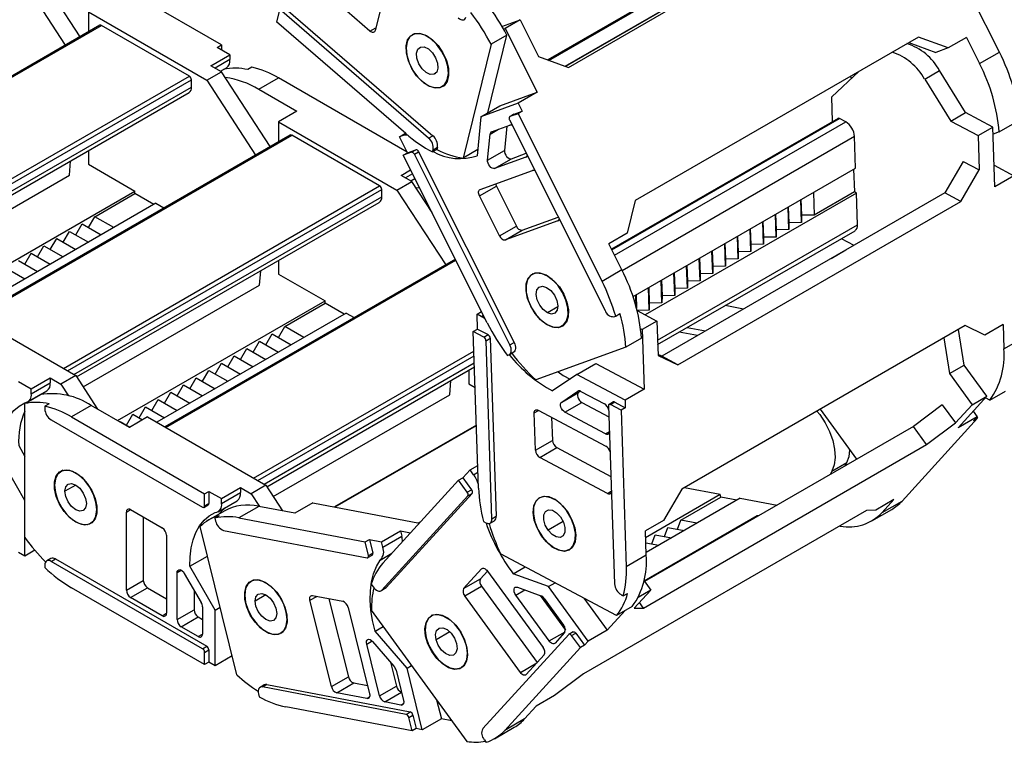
# Model space of a CAD drawing. Header units: millimetres. Extents: x 0 to 1537, y 0 to 1187.
# Tile 11 of 14: x 1290 to 1454, y 738 to 859. Entities that reach past the tile are written whole.
import ezdxf

# ---------------------------------------------------------------- set-up
doc = ezdxf.new("R2010")
doc.units = ezdxf.units.MM
doc.header["$LTSCALE"] = 5.5

msp = doc.modelspace()

# ---------------------------------------------------------------- linework, layer by layer
for p, q in [((1453.49, 853.18), (1439.43, 881.24)), ((1381.4, 850.61), (1428.77, 877.96)), ((1426.69, 877.21), (1380.92, 850.78)), ((1378.13, 851.79), (1414.78, 872.95)), ((1377.94, 851.86), (1413.95, 872.65)), ((1413.93, 872.64), (1377.94, 851.86)), ((1380.83, 850.82), (1416.77, 871.56)), ((1299.7, 855.74), (1291.54, 868.25)), ((1289.07, 866.82), (1297.23, 854.32)), ((1323.36, 854.37), (1301.09, 867.23)), ((1351.8, 867.87), (1349.06, 856.78)), ((1301.09, 859.89), (1301.09, 856.54)), ((1301.09, 859.89), (1320.89, 848.46)), ((1333.01, 859.97), (1332.58, 858.23)), ((1358, 838.77), (1333.44, 860.02)), ((1334.14, 860.43), (1358.71, 839.17)), ((1348.2, 856.68), (1343.06, 861.13)), ((1354.19, 839.53), (1332.58, 858.23)), ((1370.27, 857.48), (1373.31, 858.58)), ((1373.31, 858.58), (1370.83, 857.15)), ((1373.31, 858.58), (1376.38, 852.43)), ((1303.03, 857.66), (1250.24, 827.19)), ((1250.39, 827.11), (1303.28, 857.64)), ((1317.99, 849.15), (1303.28, 857.64)), ((1348.2, 856.68), (1349.17, 857.24)), ((1370.52, 857.03), (1370.83, 857.15)), ((1370.83, 857.15), (1376.18, 846.45)), ((1355.58, 856.24), (1355.27, 856.07)), ((1355.54, 856.19), (1355.69, 856.28)), ((1367.89, 843.01), (1371.09, 855.99)), ((1371.09, 855.99), (1368.48, 854.48)), ((1439.93, 855.68), (1392.55, 828.34)), ((1444.94, 853.87), (1439.93, 855.68)), ((1447.98, 855.62), (1444.94, 853.87)), ((1447.98, 855.62), (1450.16, 851.26)), ((1322.66, 853.97), (1323.36, 854.37)), ((1324.78, 852.74), (1322.66, 853.97)), ((1323.36, 854.37), (1323.36, 853.56)), ((1368.48, 854.48), (1363.78, 835.43)), ((1438.32, 854.76), (1442.85, 853.11)), ((1444.94, 853.87), (1442.85, 853.11)), ((1321.59, 850.9), (1324.78, 852.74)), ((1324.78, 851.93), (1322.3, 850.5)), ((1324.78, 852.74), (1324.78, 851.93)), ((1376.38, 852.43), (1381.4, 850.61)), ((1450.16, 851.26), (1453.49, 853.18)), ((1320.89, 848.46), (1323.36, 849.88)), ((1323.36, 849.88), (1321.59, 850.9)), ((1323.2, 849.98), (1324.2, 850.56)), ((1323.2, 849.98), (1323.72, 850.28)), ((1331.52, 837.38), (1323.36, 849.88)), ((1328.45, 850.65), (1327.75, 850.24)), ((1425.43, 845.69), (1429.95, 849.92)), ((1440.99, 848.65), (1443.46, 850.08)), ((1447.82, 843.06), (1443.46, 850.08)), ((1265.1, 818.62), (1317.99, 849.15)), ((1265.8, 818.21), (1318.34, 848.54)), ((1318.34, 847.31), (1318.34, 848.54)), ((1320.89, 848.46), (1329.05, 835.95)), ((1329.58, 846.95), (1332.91, 848.86)), ((1354.41, 836.45), (1332.91, 848.86)), ((1356.95, 848.24), (1356.94, 848.23)), ((1359.17, 849.61), (1358.91, 849.46)), ((1428.73, 848.78), (1428.56, 849.12)), ((1440.99, 848.65), (1445.34, 841.64)), ((1266.86, 817.6), (1318.34, 847.31)), ((1329.58, 846.95), (1335.95, 843.27)), ((1360.27, 847.41), (1360.71, 847.66)), ((1267.31, 817.18), (1317.93, 846.4)), ((1369.93, 844.19), (1376.18, 846.45)), ((1376.18, 846.45), (1373, 844.62)), ((1425.56, 841.54), (1425.43, 845.69)), ((1373, 844.62), (1366.75, 842.35)), ((1366.75, 842.35), (1369.93, 844.19)), ((1373, 844.62), (1373.67, 843.28)), ((1335.95, 843.27), (1332.91, 841.52)), ((1366.75, 842.35), (1366.14, 835.83)), ((1371.54, 841.83), (1387.52, 809.93)), ((1372.27, 842.77), (1371.57, 842.36)), ((1372.96, 842.87), (1371.59, 842.38)), ((1371.59, 842.38), (1372.3, 842.78)), ((1372.27, 842.77), (1372.3, 842.78)), ((1372.3, 842.78), (1373.67, 843.28)), ((1373.67, 843.28), (1372.96, 842.87)), ((1372.96, 842.87), (1387.02, 814.81)), ((1426.49, 842.07), (1388.6, 820.2)), ((1388.66, 820.08), (1426.73, 842.06)), ((1427.79, 841.49), (1426.73, 842.06)), ((1445.34, 841.64), (1447.82, 843.06)), ((1452.41, 840.62), (1447.82, 843.06)), ((1332.91, 841.52), (1332.91, 838.17)), ((1332.91, 841.52), (1352.71, 830.09)), ((1368.28, 839.44), (1369.71, 840.27)), ((1368.53, 839.84), (1371.6, 840.95)), ((1371.08, 840.76), (1370.7, 836.72)), ((1389.12, 819.17), (1427.79, 841.49)), ((1445.34, 841.64), (1449.93, 839.19)), ((1449.93, 839.19), (1452.41, 840.62)), ((1452.74, 830.64), (1452.41, 840.62)), ((1453.45, 839.82), (1456.07, 841.33)), ((1334.85, 839.3), (1282.06, 808.82)), ((1282.21, 808.74), (1335.1, 839.27)), ((1349.81, 830.78), (1335.1, 839.27)), ((1353.13, 839), (1354.14, 839.58)), ((1353.68, 839.2), (1353.13, 839)), ((1354.47, 836.33), (1353.13, 839)), ((1353.68, 839.2), (1354.22, 839.51)), ((1358, 838.77), (1358.71, 839.17)), ((1367.87, 835.08), (1368.28, 839.44)), ((1390.39, 816.64), (1429.26, 839.08)), ((1429.43, 833.75), (1429.26, 839.08)), ((1449.93, 839.19), (1450.12, 833.45)), ((1453.45, 839.82), (1452.45, 839.45)), ((1354.47, 836.33), (1355.84, 836.83)), ((1355.14, 836.42), (1355.84, 836.83)), ((1359.39, 836.87), (1358.68, 836.47)), ((1358.68, 836.47), (1358.77, 836.84)), ((1358.77, 836.84), (1359.48, 837.24)), ((1359.48, 837.24), (1359.39, 836.87)), ((1366.23, 836.85), (1363.78, 835.43)), ((1367.87, 835.08), (1370.7, 836.72)), ((1301.09, 836.68), (1301.09, 834.41)), ((1355.14, 836.42), (1353.77, 835.92)), ((1353.77, 835.92), (1354.47, 836.33)), ((1367.82, 807.85), (1353.77, 835.92)), ((1355.63, 836.07), (1356.34, 836.48)), ((1371.61, 804.17), (1355.63, 836.07)), ((1356.34, 836.48), (1372.32, 804.58)), ((1374.28, 835.61), (1369.02, 833.7)), ((1369.02, 833.7), (1371.85, 835.33)), ((1371.85, 835.33), (1374.34, 836.24)), ((1374.28, 835.61), (1374.38, 835.66)), ((1297.91, 832.57), (1298.1, 834.95)), ((1301.09, 834.41), (1308.87, 829.92)), ((1353.41, 832.54), (1355, 833.45)), ((1392.2, 812.26), (1429.43, 833.75)), ((1429.09, 833.56), (1429.22, 829.78)), ((1447.44, 834.88), (1444.37, 829.63)), ((1447.06, 828.2), (1450.12, 833.45)), ((1447.44, 834.88), (1450.12, 833.45)), ((1452.62, 834.23), (1455.92, 832.48)), ((1268.39, 815.53), (1297.91, 832.57)), ((1355.18, 831.52), (1353.41, 832.54)), ((1355.32, 832.82), (1354.12, 832.13)), ((1355.02, 831.61), (1355.72, 832.02)), ((1355.02, 831.61), (1355.54, 831.91)), ((1355.75, 831.96), (1355.54, 831.91)), ((1366.61, 830.2), (1375.39, 833.38)), ((1455.92, 832.48), (1452.74, 830.64)), ((1296.92, 800.25), (1349.81, 830.78)), ((1297.62, 799.84), (1350.16, 830.17)), ((1350.16, 828.94), (1350.16, 830.17)), ((1352.71, 830.09), (1355.18, 831.52)), ((1358.58, 826.31), (1355.18, 831.52)), ((1366.51, 829.11), (1369.34, 830.74)), ((1369.34, 830.74), (1372.69, 824.06)), ((1274.15, 809.88), (1308.87, 829.92)), ((1298.68, 799.23), (1350.16, 828.94)), ((1302.15, 825.63), (1308.87, 829.51)), ((1308.87, 829.51), (1308.87, 829.92)), ((1312.05, 827.67), (1308.87, 829.51)), ((1352.71, 830.09), (1360.87, 817.58)), ((1369.86, 822.43), (1366.51, 829.11)), ((1429.57, 829.59), (1394.25, 809.2)), ((1444.37, 829.63), (1397, 802.28)), ((1420.29, 828.48), (1420.38, 825.86)), ((1422.37, 829.68), (1422.5, 825.9)), ((1429.22, 829.78), (1422.5, 825.9)), ((1429.57, 829.59), (1429.22, 829.78)), ((1429.75, 824.27), (1429.57, 829.59)), ((1447.06, 828.2), (1444.37, 829.63)), ((1312.4, 827.88), (1280.73, 809.59)), ((1299.13, 798.81), (1349.75, 828.03)), ((1312.4, 827.88), (1313.74, 827.11)), ((1392.55, 828.34), (1391.2, 822.85)), ((1399.68, 800.86), (1447.06, 828.2)), ((1418.26, 823.46), (1418.13, 827.23)), ((1418.17, 827.25), (1418.26, 824.63)), ((1420.38, 824.68), (1420.25, 828.46)), ((1301.09, 823.8), (1302.15, 825.63)), ((1305.33, 823.8), (1302.15, 825.63)), ((1373.68, 823.37), (1379.7, 825.55)), ((1416.14, 822.23), (1416.01, 826.01)), ((1416.05, 826.03), (1416.14, 823.41)), ((1422.5, 825.9), (1420.38, 825.86)), ((1420.38, 825.86), (1420.38, 824.68)), ((1298.97, 822.57), (1300.03, 824.41)), ((1300.03, 824.41), (1303.21, 822.57)), ((1369.86, 822.43), (1372.69, 824.06)), ((1379.63, 824.91), (1370.85, 821.74)), ((1379.63, 824.91), (1379.73, 824.97)), ((1396.3, 804.96), (1429.75, 824.27)), ((1411.89, 819.78), (1411.77, 823.56)), ((1411.81, 823.58), (1411.89, 820.96)), ((1414.02, 821.01), (1413.89, 824.78)), ((1413.93, 824.8), (1414.02, 822.18)), ((1420.38, 824.68), (1418.26, 824.63)), ((1418.26, 824.63), (1418.26, 823.46)), ((1294.72, 820.12), (1295.79, 821.96)), ((1295.79, 821.96), (1298.97, 820.12)), ((1296.85, 821.35), (1297.91, 823.18)), ((1297.91, 823.18), (1301.09, 821.35)), ((1370.85, 821.74), (1373.68, 823.37)), ((1391.2, 822.85), (1388.16, 821.09)), ((1396.32, 804.23), (1429.34, 823.29)), ((1409.77, 818.56), (1409.65, 822.33)), ((1409.69, 822.35), (1409.77, 819.73)), ((1416.14, 822.23), (1414.02, 822.18)), ((1414.02, 822.18), (1414.02, 821.01)), ((1418.26, 823.46), (1416.14, 823.41)), ((1416.14, 823.41), (1416.14, 822.23)), ((1427.03, 821.96), (1429.14, 820.84)), ((1292.6, 818.9), (1293.66, 820.73)), ((1293.66, 820.73), (1296.85, 818.9)), ((1390.34, 816.72), (1388.16, 821.09)), ((1407.65, 817.33), (1407.53, 821.11)), ((1407.56, 821.13), (1407.65, 818.51)), ((1414.02, 821.01), (1411.89, 820.96)), ((1411.89, 820.96), (1411.89, 819.78)), ((1290.48, 817.67), (1291.54, 819.51)), ((1291.54, 819.51), (1294.72, 817.67)), ((1403.41, 814.88), (1403.28, 818.66)), ((1403.32, 818.68), (1403.41, 816.06)), ((1405.53, 816.11), (1405.4, 819.88)), ((1405.44, 819.91), (1405.53, 817.28)), ((1411.89, 819.78), (1409.77, 819.73)), ((1409.77, 819.73), (1409.77, 818.56)), ((1425.33, 818.64), (1425.34, 818.64)), ((1425.34, 818.64), (1427.81, 820.07)), ((1425.34, 818.64), (1425.34, 818.64)), ((1427.81, 820.07), (1427.81, 820.07)), ((1287.3, 817.06), (1290.48, 815.22)), ((1289.42, 818.29), (1292.6, 816.45)), ((1362.48, 818.51), (1313.88, 790.45)), ((1314.03, 790.37), (1362.55, 818.38)), ((1332.91, 818.31), (1332.91, 816.04)), ((1401.29, 813.66), (1401.16, 817.43)), ((1401.2, 817.46), (1401.29, 814.83)), ((1407.65, 817.33), (1405.53, 817.28)), ((1405.53, 817.28), (1405.53, 816.11)), ((1409.77, 818.56), (1407.65, 818.51)), ((1407.65, 818.51), (1407.65, 817.33)), ((1329.73, 814.2), (1329.92, 816.58)), ((1332.91, 816.04), (1340.69, 811.55)), ((1375.46, 816.08), (1375.32, 816)), ((1377.68, 815.83), (1377.71, 815.84)), ((1390.34, 816.72), (1387.02, 814.81)), ((1399.17, 812.43), (1399.04, 816.21)), ((1399.08, 816.23), (1399.17, 813.61)), ((1405.53, 816.11), (1403.41, 816.06)), ((1403.41, 816.06), (1403.41, 814.88)), ((1300.21, 797.16), (1329.73, 814.2)), ((1394.92, 809.98), (1394.8, 813.76)), ((1394.84, 813.78), (1394.92, 811.16)), ((1397.04, 811.21), (1396.92, 814.98)), ((1396.96, 815.01), (1397.05, 812.39)), ((1401.29, 813.66), (1399.17, 813.61)), ((1403.41, 814.88), (1401.29, 814.83)), ((1401.29, 814.83), (1401.29, 813.66)), ((1392.74, 810.49), (1392.68, 812.54)), ((1392.72, 812.56), (1392.79, 810.31)), ((1397.05, 812.39), (1397.04, 811.21)), ((1399.17, 812.43), (1397.05, 812.39)), ((1399.17, 813.61), (1399.17, 812.43)), ((1279.17, 810.49), (1298.97, 799.06)), ((1305.97, 791.51), (1340.69, 811.55)), ((1333.97, 807.26), (1340.69, 811.14)), ((1340.69, 811.14), (1340.69, 811.55)), ((1343.87, 809.3), (1340.69, 811.14)), ((1375.09, 810.64), (1375.08, 810.64)), ((1379.62, 810.55), (1377.89, 809.55)), ((1397.04, 811.21), (1394.92, 811.16)), ((1394.92, 811.16), (1394.92, 809.98)), ((1410.68, 810.18), (1407.64, 810.76)), ((1344.22, 809.51), (1312.55, 791.22)), ((1344.22, 809.51), (1345.56, 808.74)), ((1366.1, 809.32), (1366.86, 809.76)), ((1366.18, 806.83), (1366.1, 809.32)), ((1366.8, 808.95), (1366.1, 809.32)), ((1366.8, 808.95), (1367.17, 809.16)), ((1389.01, 808.89), (1389.3, 809)), ((1389.3, 809), (1390.01, 809.41)), ((1394.92, 809.98), (1392.89, 809.94)), ((1392.89, 809.93), (1396.19, 808.17)), ((1332.91, 805.43), (1333.97, 807.26)), ((1337.15, 805.43), (1333.97, 807.26)), ((1380.32, 807.34), (1380.81, 807.63)), ((1396.19, 808.17), (1393.72, 806.74)), ((1396.19, 808.17), (1396.38, 802.43)), ((1447.75, 807.41), (1400.37, 780.06)), ((1401.28, 807.09), (1404.32, 806.51)), ((1451.05, 805.83), (1447.75, 807.41)), ((1454.09, 807.59), (1451.05, 805.83)), ((1454.09, 807.59), (1454.22, 803.51)), ((1330.79, 804.2), (1331.85, 806.04)), ((1331.85, 806.04), (1335.03, 804.2)), ((1365.47, 806.42), (1366.18, 806.83)), ((1367.24, 805.48), (1365.47, 806.42)), ((1366.35, 780.21), (1365.47, 806.42)), ((1366.18, 806.83), (1367.95, 805.89)), ((1367.24, 805.48), (1367.95, 805.89)), ((1393.48, 806.87), (1393.72, 806.74)), ((1393.72, 806.74), (1394.05, 796.76)), ((1402.97, 805.73), (1399.93, 806.31)), ((1447.61, 800.8), (1446.67, 806.78)), ((1454.22, 803.51), (1457.55, 805.43)), ((1328.67, 802.98), (1329.73, 804.81)), ((1329.73, 804.81), (1332.91, 802.98)), ((1367.61, 804.88), (1368.31, 805.28)), ((1368.6, 775.09), (1367.61, 804.88)), ((1368.31, 805.28), (1369.31, 775.5)), ((1371.61, 804.17), (1372.32, 804.58)), ((1391.02, 803.77), (1375.95, 798.32)), ((1393.63, 805.28), (1391.02, 803.77)), ((1444.19, 805.35), (1445.13, 799.37)), ((1324.42, 800.53), (1325.48, 802.37)), ((1325.48, 802.37), (1328.67, 800.53)), ((1326.54, 801.75), (1327.6, 803.59)), ((1327.6, 803.59), (1330.79, 801.75)), ((1328.74, 781.88), (1365.58, 803.15)), ((1329.44, 781.47), (1365.61, 802.35)), ((1371.16, 802.43), (1371.45, 802.54)), ((1371.54, 802.58), (1372.24, 802.99)), ((1397, 802.28), (1396.38, 802.58)), ((1396.38, 802.43), (1399.68, 800.86)), ((1399.68, 800.86), (1397, 802.28)), ((1322.3, 799.3), (1323.36, 801.14)), ((1323.36, 801.14), (1326.54, 799.3)), ((1330.5, 780.86), (1365.65, 801.15)), ((1330.95, 780.44), (1365.67, 800.48)), ((1382.81, 799.21), (1386, 801.04)), ((1386, 801.04), (1394.05, 796.76)), ((1445.13, 799.37), (1447.61, 800.8)), ((1451.39, 795.6), (1447.61, 800.8)), ((1298.97, 799.06), (1296.49, 797.63)), ((1298.97, 799.06), (1302.64, 793.43)), ((1320.18, 798.08), (1321.24, 799.92)), ((1321.24, 799.92), (1324.42, 798.08)), ((1364.73, 799.94), (1364.73, 797.67)), ((1382.81, 799.21), (1378.75, 796.47)), ((1390.87, 794.92), (1382.81, 799.21)), ((1445.13, 799.37), (1448.91, 794.17)), ((1289.42, 798.04), (1291.54, 796.82)), ((1291.54, 796.82), (1294.72, 798.65)), ((1291.54, 796), (1294.72, 797.84)), ((1294.72, 798.65), (1294.72, 797.84)), ((1294.72, 798.65), (1296.49, 797.63)), ((1296.49, 797.63), (1297.78, 795.67)), ((1315.94, 795.63), (1317, 797.47)), ((1317, 797.47), (1320.18, 795.63)), ((1318.06, 796.85), (1319.12, 798.69)), ((1319.12, 798.69), (1322.3, 796.85)), ((1361.55, 795.83), (1361.74, 798.21)), ((1364.73, 797.67), (1365.79, 797.06)), ((1293.1, 795.87), (1290.48, 794.36)), ((1290.96, 794.63), (1294.15, 796.47)), ((1291.54, 796), (1291.54, 796.82)), ((1313.82, 794.41), (1314.88, 796.24)), ((1314.88, 796.24), (1318.06, 794.41)), ((1332.03, 778.79), (1361.55, 795.83)), ((1380.27, 794.6), (1382.98, 796.43)), ((1380.27, 794.6), (1383.09, 796.23)), ((1382.98, 796.43), (1383.02, 796.45)), ((1383.4, 796.44), (1383.09, 796.23)), ((1383.47, 796.4), (1387.42, 794.3)), ((1394.05, 796.76), (1390.87, 794.92)), ((1446.57, 790.32), (1451.39, 795.6)), ((1448.91, 794.17), (1451.39, 795.6)), ((1451.9, 794.94), (1454.51, 796.45)), ((1290.48, 771.93), (1290.48, 794.36)), ((1294.51, 794.31), (1293.81, 793.91)), ((1293.81, 793.91), (1293.81, 793.47)), ((1301.58, 794.04), (1298.26, 792.12)), ((1307.95, 790.37), (1301.58, 794.04)), ((1311.7, 793.18), (1312.76, 795.02)), ((1312.76, 795.02), (1315.94, 793.18)), ((1380.81, 792.92), (1383.64, 794.55)), ((1383.64, 794.55), (1388.16, 792.15)), ((1388.1, 793.98), (1389.09, 764.19)), ((1388.91, 794.63), (1388.2, 794.22)), ((1388.44, 794.2), (1389.14, 794.61)), ((1390.2, 793.26), (1388.44, 794.2)), ((1389.14, 794.61), (1390.91, 793.67)), ((1390.87, 794.92), (1390.91, 793.67)), ((1443.93, 794.17), (1439.1, 790.53)), ((1443.93, 794.17), (1446.14, 791.13)), ((1448.91, 794.17), (1446.14, 791.13)), ((1451.9, 794.94), (1451.15, 795.34)), ((1307.45, 790.73), (1308.51, 792.57)), ((1308.51, 792.57), (1310.14, 791.63)), ((1309.57, 791.96), (1310.63, 793.79)), ((1310.63, 793.79), (1313.82, 791.96)), ((1375.67, 792.79), (1376.41, 793.22)), ((1375.88, 786.55), (1375.67, 792.79)), ((1376.35, 793.25), (1387.66, 787.23)), ((1387.59, 789.31), (1380.81, 792.92)), ((1390.91, 793.67), (1390.2, 793.26)), ((1390.2, 793.26), (1391.08, 767.06)), ((1423.49, 793.4), (1429.58, 785.03)), ((1449.08, 793.07), (1449.75, 792.15)), ((1294.87, 791.63), (1320.18, 777.02)), ((1298.26, 792.12), (1320.53, 779.27)), ((1306.36, 791.29), (1306.39, 791.34)), ((1306.39, 791.34), (1308.01, 790.41)), ((1310.99, 792.12), (1307.95, 790.37)), ((1310.99, 792.12), (1330.79, 780.69)), ((1366, 790.76), (1342.28, 777.07)), ((1342.36, 777.06), (1366, 790.7)), ((1378.58, 792.06), (1378.71, 788.18)), ((1437.2, 778.04), (1449.85, 791.9)), ((1441.31, 787.49), (1446.14, 791.13)), ((1449.75, 792.15), (1446.57, 790.32)), ((1449.15, 791.49), (1449.75, 792.15)), ((1449.85, 791.9), (1449.15, 791.49)), ((1449.71, 792.11), (1449.85, 791.9)), ((1387.59, 789.31), (1388.24, 789.69)), ((1439.1, 790.53), (1394.14, 764.57)), ((1441.31, 787.49), (1439.1, 790.53)), ((1289.43, 787.33), (1290.48, 785.51)), ((1375.88, 786.55), (1378.71, 788.18)), ((1393.94, 760.14), (1441.31, 787.49)), ((1376.61, 785.34), (1379.44, 786.98)), ((1379.44, 786.98), (1388.49, 782.16)), ((1290.48, 778.16), (1286.25, 785.5)), ((1387.92, 779.33), (1376.61, 785.34)), ((1425.46, 783.04), (1427.94, 784.47)), ((1427.63, 783.91), (1427.94, 784.47)), ((1296.82, 783.19), (1296.47, 782.98)), ((1363.73, 781.94), (1364.93, 783.25)), ((1364.93, 783.25), (1366.22, 784)), ((1365.52, 782.46), (1364.93, 783.25)), ((1365.52, 782.46), (1366.26, 782.88)), ((1425.46, 783.04), (1425.15, 782.48)), ((1298.97, 780.73), (1297.16, 779.69)), ((1350.37, 767.67), (1363.02, 781.53)), ((1363.02, 781.53), (1363.73, 781.94)), ((1364.48, 779.53), (1363.02, 781.53)), ((1363.73, 781.94), (1365.18, 779.94)), ((1320.53, 779.27), (1321.24, 779.67)), ((1320.53, 777.22), (1320.53, 779.27)), ((1321.24, 779.67), (1323.36, 778.45)), ((1321.24, 779.67), (1321.24, 777.63)), ((1323.36, 778.45), (1326.54, 780.29)), ((1323.36, 777.63), (1326.54, 779.47)), ((1326.54, 780.29), (1326.54, 779.47)), ((1326.54, 780.29), (1328.31, 779.27)), ((1330.79, 780.69), (1328.31, 779.27)), ((1328.31, 779.27), (1329.7, 777.14)), ((1330.79, 780.69), (1333.59, 776.39)), ((1365.27, 779.32), (1350.89, 763.56)), ((1364.48, 779.53), (1365.18, 779.94)), ((1364.57, 778.91), (1365.27, 779.32)), ((1387.92, 779.33), (1388.57, 779.71)), ((1394.3, 771.97), (1406.78, 779.18)), ((1400.37, 780.06), (1397.31, 774.81)), ((1400.82, 780.31), (1406.78, 779.18)), ((1406.89, 778.72), (1406.78, 779.18)), ((1290.48, 768.85), (1290.48, 778.16)), ((1320.53, 777.22), (1321.24, 777.63)), ((1322.78, 776.27), (1325.97, 778.1)), ((1323.36, 777.63), (1323.36, 778.45)), ((1338.66, 777.76), (1335.62, 776.01)), ((1338.66, 777.76), (1356.48, 774.36)), ((1350.18, 763.16), (1364.57, 778.91)), ((1410.13, 778.54), (1394.39, 769.44)), ((1400.18, 774.85), (1406.89, 778.72)), ((1409.57, 778.21), (1406.89, 778.72)), ((1410.13, 778.54), (1416.29, 777.36)), ((1435.84, 778.28), (1432.8, 776.53)), ((1435.84, 778.28), (1433.88, 776.12)), ((1433.88, 776.12), (1437.2, 778.04)), ((1302.5, 776.61), (1302.54, 776.63)), ((1307.45, 776.2), (1308.16, 776.61)), ((1307.45, 763.14), (1307.45, 776.2)), ((1308.16, 776.61), (1313.46, 773.55)), ((1320.43, 776.99), (1321.14, 777.4)), ((1323.8, 776.36), (1321.18, 774.85)), ((1329.59, 777.16), (1326.27, 775.24)), ((1335.62, 776.01), (1329.59, 777.16)), ((1375.51, 776.14), (1375.5, 776.13)), ((1381.05, 776.48), (1381.07, 776.49)), ((1431.27, 776.49), (1383.89, 749.14)), ((1432.8, 776.53), (1431.27, 776.49)), ((1432.15, 774.73), (1435.48, 776.65)), ((1298.97, 774.53), (1299, 774.55)), ((1301.47, 774.32), (1301.82, 774.52)), ((1310.28, 775.39), (1310.28, 764.77)), ((1322.96, 775.58), (1322.26, 775.17)), ((1322.26, 775.17), (1322.38, 774.69)), ((1326.27, 775.24), (1347.39, 771.21)), ((1356.31, 774.39), (1356.73, 774.64)), ((1367.21, 774.61), (1367.58, 774.41)), ((1368.29, 774.36), (1369, 774.76)), ((1368.6, 775.09), (1369.31, 775.5)), ((1380.53, 774.6), (1378.02, 773.16)), ((1412.99, 775.55), (1394.09, 764.64)), ((1397.31, 774.81), (1394.27, 773.05)), ((1399.62, 773.32), (1400.18, 774.85)), ((1402.86, 774.33), (1400.18, 774.85)), ((1413.24, 775.6), (1412.99, 775.55)), ((1413.01, 775.47), (1412.99, 775.55)), ((1325.93, 748.95), (1319.77, 773.78)), ((1323.72, 773.14), (1347.73, 768.56)), ((1350.11, 771.23), (1353.29, 773.07)), ((1353.29, 773.07), (1353.51, 772.16)), ((1353.29, 773.07), (1354.97, 772.75)), ((1355.05, 772.79), (1354.97, 772.75)), ((1354.97, 772.75), (1354.99, 772.73)), ((1394.4, 768.98), (1394.27, 773.05)), ((1397.49, 772.1), (1398.05, 773.62)), ((1398.05, 773.62), (1400.73, 773.11)), ((1426.86, 773.86), (1426.82, 773.92)), ((1314.17, 772.32), (1314.17, 759.26)), ((1347.39, 771.21), (1348.1, 771.61)), ((1347.95, 768.95), (1347.39, 771.21)), ((1348.1, 771.61), (1348.66, 769.35)), ((1348.1, 771.61), (1350.11, 771.23)), ((1350.33, 770.33), (1350.11, 771.23)), ((1350.33, 770.33), (1353.51, 772.16)), ((1394.33, 771.07), (1396.49, 770.66)), ((1395.37, 770.87), (1395.93, 772.4)), ((1395.93, 772.4), (1398.61, 771.88)), ((1290.48, 768.85), (1289.42, 769.46)), ((1292.14, 769.81), (1290.48, 768.85)), ((1347.95, 768.95), (1348.66, 769.35)), ((1349.91, 768.18), (1351.87, 769.32)), ((1389.46, 758.9), (1370.05, 769.22)), ((1381.54, 769.95), (1382.04, 770.24)), ((1294.82, 768.44), (1294.12, 768.03)), ((1294.87, 767.95), (1295.57, 768.36)), ((1320.18, 753.34), (1294.87, 767.95)), ((1295.57, 768.36), (1320.89, 753.75)), ((1318.07, 767.13), (1321, 768.82)), ((1347.86, 768.58), (1348.57, 768.99)), ((1394.4, 768.98), (1391.08, 767.06)), ((1293.81, 767.34), (1293.81, 766.91)), ((1315.94, 766.07), (1316.64, 766.47)), ((1315.94, 758.24), (1315.94, 766.07)), ((1317.14, 765.95), (1319.97, 761.05)), ((1322.3, 759.79), (1318.07, 767.13)), ((1363.86, 763.4), (1366.87, 766.7)), ((1367.87, 766.32), (1366.69, 765.03)), ((1366.87, 766.7), (1367.05, 766.8)), ((1367.86, 766.34), (1377.17, 753.54)), ((1372.17, 765.87), (1374.17, 767.03)), ((1307.45, 763.14), (1310.28, 764.77)), ((1328.64, 764.82), (1328.29, 764.61)), ((1363.86, 763.4), (1366.69, 765.03)), ((1378.06, 763.72), (1372.17, 765.87)), ((1378.06, 763.72), (1379.18, 764.36)), ((1394.04, 764.7), (1395.17, 763.15)), ((1320.53, 750.69), (1298.26, 763.54)), ((1308.16, 761.91), (1310.99, 763.55)), ((1310.99, 763.55), (1314.17, 761.71)), ((1318.77, 763.14), (1318.77, 759.87)), ((1348.4, 764.12), (1348.71, 763.7)), ((1350.06, 763.06), (1350.77, 763.46)), ((1350.18, 763.16), (1350.89, 763.56)), ((1350.89, 763.56), (1350.77, 763.46)), ((1364.04, 762.16), (1366.87, 763.79)), ((1366.87, 763.79), (1376.17, 751.01)), ((1372.59, 762.31), (1374.1, 763.17)), ((1372.87, 763.62), (1376.8, 762.18)), ((1384.7, 754.6), (1378.06, 763.72)), ((1395.17, 763.15), (1392.4, 760.11)), ((1395.17, 763.15), (1393.06, 761.92)), ((1313.46, 758.85), (1308.16, 761.91)), ((1330.79, 762.36), (1328.98, 761.32)), ((1338.16, 761.46), (1339.28, 762.1)), ((1341.75, 746.99), (1338.16, 761.46)), ((1338.61, 762.23), (1343.64, 761.27)), ((1341.33, 761.71), (1344.58, 748.63)), ((1373.35, 749.36), (1364.04, 762.16)), ((1378.17, 754.64), (1372.59, 762.31)), ((1376.66, 762.24), (1380.89, 756.43)), ((1377.33, 761.75), (1380.58, 757.28)), ((1383.96, 761.82), (1387.88, 756.44)), ((1390.19, 762.38), (1390.57, 762.18)), ((1390.57, 762.18), (1391.28, 762.59)), ((1393.94, 760.14), (1393.27, 761.06)), ((1315.94, 758.24), (1318.77, 759.87)), ((1320.18, 760.35), (1320.18, 755.79)), ((1322.3, 759.79), (1323.13, 760.27)), ((1322.3, 750.48), (1322.3, 759.79)), ((1344.53, 760.24), (1348.12, 745.78)), ((1364.43, 737.81), (1348.44, 759.78)), ((1390.87, 759.72), (1387.88, 756.44)), ((1392.07, 760.41), (1389.46, 758.9)), ((1392.4, 760.11), (1393.94, 760.14)), ((1313.46, 758.85), (1314.17, 759.26)), ((1316.64, 757.01), (1319.47, 758.65)), ((1319.47, 758.65), (1320.18, 758.24)), ((1334.32, 758.24), (1334.36, 758.26)), ((1358.08, 758.55), (1358.03, 758.52)), ((1358.62, 758.94), (1358.46, 758.85)), ((1319.47, 755.38), (1316.64, 757.01)), ((1333.29, 755.95), (1333.64, 756.16)), ((1349.04, 756.27), (1350.42, 757.07)), ((1354.4, 750.09), (1349.04, 756.27)), ((1361.53, 756.16), (1359.25, 754.85)), ((1378.17, 754.64), (1380.85, 756.18)), ((1380.76, 756.04), (1379.15, 754.28)), ((1382.19, 756.15), (1381.48, 755.74)), ((1387.88, 756.44), (1384.7, 754.6)), ((1319.47, 755.38), (1320.18, 755.79)), ((1331.92, 755.72), (1331.98, 755.75)), ((1347.65, 754.12), (1348.54, 754.64)), ((1348.63, 754.54), (1352.21, 750.42)), ((1381.44, 755.71), (1367.06, 739.96)), ((1381.93, 755.53), (1382.64, 755.94)), ((1383.39, 753.53), (1381.93, 755.53)), ((1382.64, 755.94), (1384.09, 753.94)), ((1384.7, 754.6), (1384.09, 753.94)), ((1320.18, 753.34), (1320.89, 753.75)), ((1320.53, 752.73), (1321.24, 753.14)), ((1320.53, 750.69), (1320.53, 752.73)), ((1321.24, 753.14), (1321.24, 751.09)), ((1349.8, 745.46), (1347.65, 754.12)), ((1364.32, 753.88), (1364.34, 753.89)), ((1383.39, 753.53), (1370.73, 739.67)), ((1384.09, 753.94), (1383.39, 753.53)), ((1321.24, 751.09), (1320.53, 750.69)), ((1322.3, 750.48), (1321.24, 751.09)), ((1325.15, 752.12), (1322.3, 750.48)), ((1351.64, 751.08), (1352.63, 747.09)), ((1377.35, 752.3), (1374.33, 749)), ((1352.57, 749.74), (1353.82, 744.69)), ((1354.4, 750.09), (1355.17, 750.54)), ((1356.95, 739.79), (1354.4, 750.09)), ((1363.46, 750.19), (1363.91, 750.45)), ((1373.35, 749.36), (1376.13, 750.96)), ((1341.75, 746.99), (1344.58, 748.63)), ((1383.89, 749.14), (1379.06, 745.5)), ((1330.52, 747.28), (1329.81, 746.87)), ((1330.23, 746.93), (1330.93, 747.34)), ((1354.23, 742.35), (1330.23, 746.93)), ((1330.93, 747.34), (1354.94, 742.75)), ((1342.65, 745.96), (1345.47, 747.6)), ((1345.47, 747.6), (1347.78, 747.16)), ((1349.8, 745.46), (1352.63, 747.09)), ((1329.56, 745.77), (1329.68, 745.28)), ((1347.67, 745), (1342.65, 745.96)), ((1347.67, 745), (1348.12, 745.26)), ((1350.69, 744.43), (1353.49, 746.04)), ((1359.35, 744.79), (1360.14, 741.62)), ((1379.06, 745.5), (1376.02, 743.75)), ((1355.24, 739.57), (1334.12, 743.6)), ((1353.37, 743.91), (1350.69, 744.43)), ((1353.37, 743.91), (1353.82, 744.17)), ((1374.05, 741.59), (1376.02, 743.75)), ((1354.23, 742.35), (1354.94, 742.75)), ((1354.68, 741.83), (1355.39, 742.24)), ((1355.24, 739.57), (1354.68, 741.83)), ((1355.39, 742.24), (1355.95, 739.98)), ((1360.14, 741.62), (1356.95, 739.79)), ((1361.9, 741.29), (1360.14, 741.62)), ((1374.05, 741.59), (1370.73, 739.67)), ((1355.95, 739.98), (1355.24, 739.57)), ((1356.95, 739.79), (1355.95, 739.98)), ((1369.01, 738.28), (1372.33, 740.2)), ((1367.33, 738.1), (1367.64, 737.67))]:
    msp.add_line(p, q)
at = {"flags": 128}
for points in [[(1362.96, 858.88), (1363.17, 858.72), (1363.37, 858.62), (1363.57, 858.56), (1363.76, 858.55), (1363.93, 858.6), (1364.07, 858.7), (1364.18, 858.84), (1364.25, 859.03)], [(1349.06, 856.78), (1349.01, 856.65), (1348.94, 856.56), (1348.85, 856.49), (1348.74, 856.46), (1348.61, 856.46), (1348.48, 856.5), (1348.34, 856.57), (1348.2, 856.68)], [(1355.54, 856.19), (1354.86, 855.73), (1354.41, 854.95), (1354.24, 853.9), (1354.35, 852.68), (1354.74, 851.39), (1355.38, 850.12), (1356.21, 848.98), (1357.16, 848.07), (1358.17, 847.45), (1359.14, 847.18), (1360.01, 847.28)], [(1356.94, 848.23), (1356, 849.22), (1355.21, 850.41), (1354.62, 851.7), (1354.3, 853), (1354.25, 854.2), (1354.5, 855.2), (1355.01, 855.91), (1355.75, 856.29), (1356.66, 856.3), (1357.66, 855.94), (1358.67, 855.24)], [(1360.01, 847.28), (1360.69, 847.74), (1361.13, 848.52), (1361.31, 849.57), (1361.2, 850.79), (1360.81, 852.08), (1360.17, 853.35), (1359.34, 854.49), (1358.39, 855.4), (1357.38, 856.02), (1356.41, 856.29), (1355.54, 856.19)], [(1358.67, 855.24), (1359.61, 854.25), (1360.41, 853.06), (1360.99, 851.76), (1361.32, 850.46), (1361.36, 849.26), (1361.11, 848.27), (1360.6, 847.55), (1359.86, 847.17), (1358.95, 847.17), (1357.95, 847.53), (1356.94, 848.23)], [(1358.91, 849.46), (1358.29, 849.44), (1357.59, 849.77), (1356.92, 850.4), (1356.38, 851.23), (1356.05, 852.14), (1355.98, 852.98), (1356.19, 853.64), (1356.64, 854.01)], [(1356.64, 854.01), (1357.26, 854.03), (1357.96, 853.7), (1358.63, 853.07), (1359.17, 852.24), (1359.5, 851.33), (1359.57, 850.49), (1359.36, 849.83), (1358.91, 849.46)], [(1371.59, 842.38), (1371.54, 842.35), (1371.51, 842.3), (1371.48, 842.25), (1371.46, 842.18), (1371.46, 842.1), (1371.48, 842.01), (1371.5, 841.92), (1371.54, 841.83)], [(1370.7, 836.72), (1370.71, 836.47), (1370.77, 836.2), (1370.9, 835.94), (1371.06, 835.7), (1371.26, 835.51), (1371.47, 835.37), (1371.67, 835.32), (1371.85, 835.33)], [(1369.02, 833.7), (1368.84, 833.68), (1368.64, 833.74), (1368.43, 833.87), (1368.23, 834.07), (1368.07, 834.31), (1367.95, 834.57), (1367.88, 834.84), (1367.87, 835.08)], [(1355.82, 830.54), (1355.89, 830.53), (1356.51, 830.44)], [(1366.51, 829.11), (1366.44, 829.29), (1366.38, 829.47), (1366.36, 829.64), (1366.36, 829.8), (1366.38, 829.94), (1366.44, 830.06), (1366.52, 830.14), (1366.61, 830.2)], [(1375.08, 810.64), (1374.56, 811.94), (1374.3, 813.23), (1374.34, 814.38), (1374.65, 815.32), (1375.23, 815.95), (1376.02, 816.24), (1376.95, 816.15), (1377.96, 815.7), (1378.97, 814.92), (1379.88, 813.87), (1380.62, 812.64)], [(1377.68, 815.83), (1376.69, 816.19), (1375.79, 816.18), (1375.06, 815.81), (1374.55, 815.11), (1374.3, 814.12), (1374.34, 812.94), (1374.66, 811.65), (1375.24, 810.37), (1376.02, 809.19), (1376.96, 808.21), (1377.96, 807.51)], [(1377.96, 807.51), (1378.95, 807.15), (1379.84, 807.15), (1380.58, 807.52), (1381.09, 808.23), (1381.33, 809.22), (1381.3, 810.4), (1380.97, 811.69), (1380.4, 812.97), (1379.61, 814.15), (1378.68, 815.13), (1377.68, 815.83)], [(1377.89, 809.55), (1377.19, 810.08), (1376.59, 810.85), (1376.18, 811.74), (1376.02, 812.63), (1376.13, 813.37), (1376.49, 813.85), (1377.06, 814), (1377.75, 813.79)], [(1377.75, 813.79), (1378.44, 813.26), (1379.04, 812.49), (1379.46, 811.6), (1379.62, 810.71), (1379.51, 809.97), (1379.14, 809.49), (1378.57, 809.34), (1377.89, 809.55)], [(1380.62, 812.64), (1381.15, 811.33), (1381.4, 810.05), (1381.37, 808.9), (1381.05, 807.96), (1380.48, 807.33), (1379.69, 807.04), (1378.75, 807.13), (1377.74, 807.58), (1376.74, 808.36), (1375.83, 809.41), (1375.08, 810.64)], [(1371.45, 802.54), (1371.6, 802.62), (1371.72, 802.76), (1371.8, 802.93), (1371.84, 803.14), (1371.84, 803.38), (1371.8, 803.64), (1371.72, 803.91), (1371.61, 804.17)], [(1372.32, 804.58), (1372.43, 804.32), (1372.51, 804.05), (1372.55, 803.79), (1372.55, 803.55), (1372.51, 803.34), (1372.43, 803.16), (1372.31, 803.03), (1372.24, 802.99)], [(1379.66, 799.66), (1380.54, 799.08), (1381.67, 798.44)], [(1383.09, 796.23), (1382.98, 796.1), (1382.92, 795.91), (1382.91, 795.67), (1382.97, 795.41), (1383.09, 795.14), (1383.24, 794.9), (1383.44, 794.69), (1383.64, 794.55)], [(1286.25, 785.5), (1286.28, 787.09), (1286.46, 788.57), (1286.79, 789.94), (1287.26, 791.18), (1287.88, 792.27), (1288.63, 793.19), (1289.5, 793.94), (1290.48, 794.5)], [(1380.81, 792.92), (1380.61, 793.06), (1380.42, 793.26), (1380.26, 793.51), (1380.14, 793.78), (1380.09, 794.04), (1380.09, 794.28), (1380.15, 794.47), (1380.27, 794.6)], [(1388.44, 794.2), (1388.37, 794.23), (1388.3, 794.24), (1388.24, 794.24), (1388.19, 794.22), (1388.15, 794.18), (1388.12, 794.12), (1388.1, 794.05), (1388.1, 793.98)], [(1375.67, 792.79), (1375.68, 792.94), (1375.72, 793.08), (1375.78, 793.19), (1375.86, 793.27), (1375.96, 793.31), (1376.08, 793.33), (1376.21, 793.3), (1376.35, 793.25)], [(1422.97, 793.1), (1423.43, 792.52), (1424.34, 791.15), (1425.08, 789.69), (1425.62, 788.19), (1425.93, 786.71), (1426.01, 785.32), (1425.85, 784.08), (1425.46, 783.04)], [(1427.94, 784.47), (1428.33, 785.51), (1428.48, 786.54)], [(1298.97, 774.53), (1297.96, 775.27), (1297.04, 776.3), (1296.27, 777.51), (1295.72, 778.81), (1295.43, 780.1), (1295.43, 781.28), (1295.72, 782.24), (1296.27, 782.91), (1297.04, 783.23), (1297.96, 783.19), (1298.97, 782.77)], [(1302.5, 776.61), (1302.36, 777.84), (1301.94, 779.14), (1301.28, 780.4), (1300.44, 781.52), (1299.47, 782.4), (1298.46, 782.98), (1297.5, 783.21), (1296.65, 783.07), (1295.99, 782.57), (1295.57, 781.76), (1295.43, 780.69)], [(1298.97, 782.77), (1299.97, 782.03), (1300.9, 781), (1301.67, 779.79), (1302.22, 778.49), (1302.5, 777.2), (1302.5, 776.02), (1302.22, 775.06), (1301.67, 774.39), (1300.9, 774.07), (1299.97, 774.11), (1298.97, 774.53)], [(1297.16, 779.69), (1297.3, 780.41), (1297.69, 780.86), (1298.28, 780.97), (1298.97, 780.73), (1299.66, 780.18), (1300.24, 779.39), (1300.63, 778.49), (1300.77, 777.61)], [(1295.43, 780.69), (1295.57, 779.46), (1295.99, 778.16), (1296.65, 776.9), (1297.5, 775.78), (1298.46, 774.9), (1299.47, 774.32), (1300.44, 774.09), (1301.28, 774.23), (1301.94, 774.73), (1302.36, 775.54), (1302.5, 776.61)], [(1300.77, 777.61), (1300.63, 776.89), (1300.24, 776.44), (1299.66, 776.33), (1298.97, 776.57), (1298.28, 777.13), (1297.69, 777.91), (1297.3, 778.82), (1297.16, 779.69)], [(1375.5, 776.13), (1375.6, 777.24), (1375.99, 778.1), (1376.62, 778.65), (1377.46, 778.84), (1378.42, 778.66), (1379.44, 778.12), (1380.42, 777.26), (1381.3, 776.16), (1381.99, 774.91), (1382.45, 773.59), (1382.64, 772.33)], [(1381.05, 776.48), (1380.15, 777.51), (1379.16, 778.29), (1378.16, 778.74), (1377.23, 778.83), (1376.45, 778.55), (1375.88, 777.92), (1375.56, 777), (1375.53, 775.86), (1375.78, 774.59), (1376.3, 773.29), (1377.04, 772.08)], [(1318.07, 767.13), (1318.1, 768.72), (1318.28, 770.21), (1318.61, 771.58), (1319.08, 772.81), (1319.7, 773.9), (1320.45, 774.82), (1321.32, 775.57), (1322.3, 776.13)], [(1323.87, 776.89), (1323.63, 776.66), (1322.99, 775.9)], [(1382.64, 772.33), (1382.53, 771.23), (1382.14, 770.36), (1381.51, 769.81), (1380.68, 769.62), (1379.71, 769.8), (1378.7, 770.34), (1377.71, 771.2), (1376.84, 772.3), (1376.14, 773.56), (1375.68, 774.87), (1375.5, 776.13)], [(1377.04, 772.08), (1377.94, 771.04), (1378.93, 770.26), (1379.93, 769.81), (1380.86, 769.73), (1381.64, 770.01), (1382.21, 770.63), (1382.53, 771.55), (1382.56, 772.7), (1382.31, 773.97), (1381.79, 775.26), (1381.05, 776.48)], [(1378.02, 773.16), (1377.53, 774.02), (1377.27, 774.93), (1377.28, 775.73), (1377.56, 776.32), (1378.07, 776.59), (1378.72, 776.51), (1379.42, 776.09), (1380.07, 775.4)], [(1367.58, 774.41), (1367.79, 774.32), (1367.99, 774.29), (1368.17, 774.3), (1368.32, 774.37), (1368.45, 774.49), (1368.54, 774.66), (1368.59, 774.86), (1368.6, 775.09)], [(1380.07, 775.4), (1380.56, 774.53), (1380.82, 773.63), (1380.81, 772.82), (1380.53, 772.24), (1380.02, 771.96), (1379.37, 772.04), (1378.67, 772.46), (1378.02, 773.16)], [(1347.73, 768.56), (1347.79, 768.55), (1347.85, 768.57), (1347.89, 768.6), (1347.93, 768.65), (1347.96, 768.71), (1347.97, 768.78), (1347.96, 768.86), (1347.95, 768.95)], [(1349.04, 756.27), (1348.62, 758.04), (1348.36, 759.78), (1348.24, 761.44), (1348.28, 763.03), (1348.46, 764.51), (1348.8, 765.88), (1349.28, 767.11), (1349.91, 768.18)], [(1315.94, 766.07), (1315.97, 766.29), (1316.06, 766.45), (1316.2, 766.55), (1316.37, 766.57), (1316.58, 766.51), (1316.78, 766.38), (1316.98, 766.19), (1317.14, 765.95)], [(1366.87, 766.7), (1366.96, 766.77), (1367.07, 766.8), (1367.19, 766.81), (1367.33, 766.77), (1367.47, 766.71), (1367.6, 766.61), (1367.74, 766.48), (1367.86, 766.34)], [(1331.92, 755.72), (1330.92, 756.08), (1329.91, 756.79), (1328.97, 757.78), (1328.18, 758.97), (1327.6, 760.27), (1327.27, 761.57), (1327.24, 762.77), (1327.49, 763.76), (1328, 764.47), (1328.75, 764.84), (1329.65, 764.85)], [(1334.32, 758.24), (1334.18, 759.47), (1333.76, 760.77), (1333.1, 762.03), (1332.26, 763.15), (1331.29, 764.03), (1330.28, 764.61), (1329.32, 764.84), (1328.47, 764.7), (1327.81, 764.21), (1327.39, 763.39), (1327.25, 762.32)], [(1329.65, 764.85), (1330.65, 764.48), (1331.66, 763.77), (1332.6, 762.78), (1333.4, 761.59), (1333.98, 760.29), (1334.3, 758.99), (1334.34, 757.8), (1334.09, 756.8), (1333.57, 756.09), (1332.83, 755.72), (1331.92, 755.72)], [(1328.98, 761.32), (1329.12, 762.04), (1329.51, 762.49), (1330.1, 762.6), (1330.79, 762.36), (1331.48, 761.81), (1332.06, 761.02), (1332.45, 760.12), (1332.59, 759.24)], [(1348.71, 763.7), (1348.89, 763.47), (1349.09, 763.29), (1349.29, 763.14), (1349.5, 763.04), (1349.7, 762.99), (1349.89, 762.99), (1350.05, 763.05), (1350.18, 763.16)], [(1372.59, 762.31), (1372.44, 762.56), (1372.34, 762.83), (1372.29, 763.09), (1372.3, 763.32), (1372.38, 763.5), (1372.5, 763.62), (1372.67, 763.66), (1372.87, 763.62)], [(1327.25, 762.32), (1327.39, 761.09), (1327.81, 759.79), (1328.47, 758.53), (1329.32, 757.42), (1330.28, 756.53), (1331.29, 755.95), (1332.26, 755.72), (1333.1, 755.86), (1333.76, 756.36), (1334.18, 757.17), (1334.32, 758.24)], [(1332.59, 759.24), (1332.45, 758.52), (1332.06, 758.07), (1331.48, 757.96), (1330.79, 758.2), (1330.1, 758.76), (1329.51, 759.55), (1329.12, 760.45), (1328.98, 761.32)], [(1338.16, 761.46), (1338.13, 761.63), (1338.13, 761.79), (1338.15, 761.94), (1338.2, 762.06), (1338.27, 762.15), (1338.37, 762.21), (1338.48, 762.24), (1338.61, 762.23)], [(1363.9, 750.44), (1363.21, 749.98), (1362.34, 749.88), (1361.35, 750.15), (1360.34, 750.78), (1359.37, 751.7), (1358.54, 752.85), (1357.9, 754.13), (1357.51, 755.44), (1357.4, 756.67), (1357.57, 757.73), (1358.03, 758.52)], [(1364.32, 753.88), (1363.86, 755.18), (1363.18, 756.43), (1362.31, 757.52), (1361.33, 758.37), (1360.33, 758.9), (1359.37, 759.08), (1358.55, 758.9), (1357.92, 758.36), (1357.54, 757.5), (1357.43, 756.41), (1357.61, 755.16)], [(1358.03, 758.52), (1358.72, 758.98), (1359.59, 759.08), (1360.57, 758.8), (1361.59, 758.18), (1362.55, 757.25), (1363.39, 756.1), (1364.03, 754.82), (1364.42, 753.51), (1364.53, 752.28), (1364.36, 751.23), (1363.9, 750.44)], [(1359.25, 754.85), (1359.16, 755.7), (1359.35, 756.38), (1359.78, 756.77), (1360.39, 756.83), (1361.09, 756.53), (1361.77, 755.92), (1362.32, 755.1), (1362.67, 754.19)], [(1382.19, 756.15), (1382.19, 756.15), (1382.25, 756.17), (1382.31, 756.17), (1382.37, 756.16), (1382.44, 756.12), (1382.51, 756.08), (1382.58, 756.01), (1382.64, 755.94)], [(1347.65, 754.12), (1347.61, 754.38), (1347.63, 754.6), (1347.72, 754.77), (1347.85, 754.88), (1348.03, 754.91), (1348.23, 754.86), (1348.44, 754.73), (1348.63, 754.54)], [(1357.61, 755.16), (1358.06, 753.86), (1358.75, 752.62), (1359.61, 751.52), (1360.59, 750.68), (1361.6, 750.14), (1362.55, 749.96), (1363.38, 750.14), (1364.01, 750.69), (1364.39, 751.54), (1364.5, 752.63), (1364.32, 753.88)], [(1362.67, 754.19), (1362.76, 753.34), (1362.58, 752.66), (1362.15, 752.27), (1361.53, 752.22), (1360.84, 752.52), (1360.16, 753.12), (1359.6, 753.94), (1359.25, 754.85)], [(1379.15, 754.28), (1379.07, 754.21), (1378.96, 754.17), (1378.83, 754.17), (1378.7, 754.2), (1378.56, 754.27), (1378.42, 754.37), (1378.29, 754.49), (1378.17, 754.64)], [(1381.93, 755.53), (1381.87, 755.6), (1381.81, 755.67), (1381.74, 755.72), (1381.67, 755.75), (1381.6, 755.77), (1381.54, 755.76), (1381.48, 755.75), (1381.44, 755.71)], [(1374.33, 749), (1374.24, 748.93), (1374.14, 748.89), (1374.01, 748.89), (1373.88, 748.92), (1373.74, 748.99), (1373.6, 749.09), (1373.47, 749.21), (1373.35, 749.36)], [(1330.23, 746.93), (1330.04, 746.94), (1329.87, 746.9), (1329.72, 746.81), (1329.61, 746.67), (1329.54, 746.49), (1329.51, 746.27), (1329.51, 746.03), (1329.56, 745.77)], [(1348.12, 745.78), (1348.15, 745.6), (1348.16, 745.44), (1348.13, 745.3), (1348.08, 745.18), (1348.01, 745.08), (1347.91, 745.02), (1347.8, 745), (1347.67, 745)], [(1353.82, 744.69), (1353.85, 744.52), (1353.86, 744.35), (1353.83, 744.21), (1353.78, 744.09), (1353.71, 744), (1353.61, 743.93), (1353.5, 743.91), (1353.37, 743.91)]]:
    msp.add_lwpolyline(points, dxfattribs=at)
for centre, radius, start, end in [((1341.11, 840.44), 33.78, 27.4111, 48.4666), ((1336.66, 837.74), 35.95, 27.7498, 37.8591), ((1303.13, 857.44), 0.251, 54.3824, 114.3071), ((1435.14, 845.59), 9.45, 28.3398, 72.2232), ((1323.34, 851.73), 1.45, 306.2883, 7.8112), ((1432.5, 843.96), 9.69, 28.9107, 71.6522), ((1423.18, 837.92), 33.93, 16.1735, 26.7196), ((1325.64, 841.12), 9.36, 76.9706, 101.848), ((1324.99, 835.54), 15.5, 59.29, 77.1024), ((1423.24, 837.33), 30.31, 4.7147, 27.3621), ((1317.57, 848.5), 0.768, 2.6055, 57.3945), ((1322.18, 834.82), 14.2, 58.5828, 82.6528), ((1317.36, 847.2), 0.986, 305.0133, 6.2988), ((1426.59, 841.86), 0.242, 56.5608, 115.1755), ((1371.74, 840.43), 0.541, 59.6554, 104.8928), ((1426.19, 838.87), 3.07, 3.8759, 58.7232), ((1334.95, 839.07), 0.251, 54.3824, 114.3071), ((1354.13, 838.02), 1.27, 68.9234, 110.7586), ((1369.04, 856.43), 22.5, 228.692, 242.5728), ((1356.61, 837.09), 2.18, 353.272, 50.3445), ((1357.32, 837.5), 2.18, 353.272, 50.3445), ((1368.72, 839.44), 0.438, 114.3918, 180.3074), ((1355.87, 836.33), 0.5, 17.851, 92.4646), ((1365.9, 849.28), 14.01, 242.3137, 261.2989), ((1355.16, 835.92), 0.5, 17.851, 92.4646), ((1363.21, 844.32), 8.98, 240.3449, 289.0423), ((1374.12, 835.98), 0.407, 293.1638, 348.2893), ((1375.53, 832.85), 0.541, 59.6554, 104.8928), ((1349.39, 830.13), 0.768, 2.6055, 57.3945), ((1370.7, 831.44), 1.52, 191.2913, 207.0398), ((1349.18, 828.83), 0.986, 305.0133, 6.2988), ((1379.47, 825.29), 0.407, 293.1638, 348.2893), ((1373.64, 824.37), 1, 197.851, 272.4646), ((1428.74, 824.12), 1.02, 305.8656, 8.4283), ((1370.81, 822.73), 1, 197.851, 272.4646), ((1363.42, 802.79), 30.31, 4.7147, 27.3621), ((1356.71, 799.55), 33.93, 16.1735, 26.7196), ((1365.4, 806.18), 3.1, 46.6345, 63.0803), ((1388.94, 810.39), 1.5, 197.851, 272.4646), ((1364.54, 801.94), 26.54, 3.9518, 16.3354), ((1400.12, 824.02), 36.12, 206.589, 216.7049), ((1366.84, 804.82), 0.767, 3.8759, 58.7232), ((1367.55, 805.23), 0.767, 3.8759, 58.7232), ((1389.35, 816.47), 22.63, 217.9214, 242.0619), ((1397.53, 821.88), 31.95, 216.572, 227.51), ((1441.44, 802.38), 12.84, 324.5677, 5.037), ((1293.29, 797.64), 1.45, 306.2883, 7.8112), ((1290.33, 795.74), 1.24, 277.1662, 12.2078), ((1294.98, 783.98), 12.03, 56.7274, 99.0133), ((1383.21, 796.01), 0.476, 56.2865, 118.5678), ((1292.4, 785.2), 9.36, 76.9706, 101.848), ((1290.35, 778.8), 15.5, 59.29, 77.1024), ((1386.6, 792.98), 1.56, 13.4876, 58.4022), ((1389.01, 794.41), 0.242, 56.5608, 115.1755), ((1301.69, 788.07), 12.28, 155.8434, 183.4452), ((1296.11, 793.58), 2.31, 182.6055, 237.3945), ((1387.84, 789.65), 0.419, 233.2079, 347.1074), ((1380.24, 788.29), 1.53, 183.8759, 238.7232), ((1377.41, 786.65), 1.53, 183.8759, 238.7232), ((1386.84, 785.9), 1.56, 13.4876, 58.4022), ((1361.81, 779.62), 4.67, 14.3993, 37.4264), ((1325.11, 779.27), 1.45, 306.2883, 7.8112), ((1364.08, 779.15), 0.546, 333.2873, 43.2418), ((1364.79, 779.56), 0.546, 333.2873, 43.2418), ((1391.83, 781.25), 25.5, 182.3227, 195.0869), ((1388.17, 779.66), 0.419, 233.2079, 347.1074), ((1321, 777.6), 0.24, 304.0564, 7.2558), ((1322.15, 777.37), 1.24, 277.1662, 12.2078), ((1431.86, 782.89), 7.21, 300.1167, 317.7626), ((1307.88, 776.27), 0.437, 50.7967, 189.214), ((1320.32, 777.19), 0.218, 230.7967, 9.214), ((1327.72, 769.26), 8.12, 76.7144, 118.9097), ((1428.3, 781.38), 7.66, 259.181, 316.6606), ((1324.73, 768.71), 7.09, 104.4258, 134.3747), ((1324.41, 766.33), 9.1, 78.2476, 103.6821), ((1324.42, 775.11), 2.09, 191.5179, 250.3509), ((1396.52, 784.36), 30.58, 199.0363, 217.2032), ((1400.34, 783.69), 33.57, 196.2562, 205.5324), ((1368.57, 775.38), 0.747, 304.8498, 9.4441), ((1312.63, 772.25), 1.54, 2.6055, 57.3945), ((1317.3, 791.27), 33.07, 215.8066, 225.0618), ((1350.35, 771.26), 3.29, 359.874, 15.9429), ((1348.36, 769.23), 0.321, 310.8371, 23.1307), ((1348.6, 769.56), 1.89, 313.4932, 24.0138), ((1294.45, 767.45), 0.655, 50.7967, 189.214), ((1295.13, 767.75), 0.754, 54.3824, 114.3071), ((1357.42, 761.43), 9.42, 138.5294, 163.3871), ((1381.62, 767.85), 12.84, 324.5677, 5.037), ((1310.58, 784.51), 24.32, 226.3765, 239.5525), ((1374.56, 766.31), 16.54, 345.5243, 2.5769), ((1311.82, 764.84), 1.54, 182.6055, 237.3945), ((1367.66, 764.54), 1.09, 153.2873, 223.2418), ((1308.99, 763.21), 1.54, 182.6055, 237.3945), ((1364.68, 759.99), 16.24, 167.3733, 180.715), ((1364.84, 762.91), 1.09, 153.2873, 223.2418), ((1391.39, 764.35), 2.3, 183.8759, 238.7232), ((1318.74, 760.3), 1.44, 1.9565, 31.1437), ((1343.17, 759.96), 1.39, 11.5179, 70.3509), ((1376.32, 761.07), 1.22, 34.0707, 66.8585), ((1381.65, 765.04), 9.94, 321.8121, 345.7038), ((1320.3, 759.94), 1.54, 182.6055, 237.3945), ((1313.74, 759.19), 0.437, 230.7967, 9.214), ((1317.47, 758.31), 1.54, 182.6055, 237.3945), ((1379.79, 756.53), 1.09, 333.2873, 43.2418), ((1319.75, 755.72), 0.437, 230.7967, 9.214), ((1319.77, 752.69), 0.768, 2.6055, 57.3945), ((1320.47, 753.1), 0.768, 2.6055, 57.3945), ((1376.37, 752.79), 1.09, 333.2873, 43.2418), ((1350.95, 749.32), 1.67, 14.4845, 40.8914), ((1342.73, 767.15), 24.76, 227.2841, 237.7073), ((1345.94, 748.91), 1.39, 191.5179, 250.3509), ((1330.8, 746.77), 0.58, 76.7371, 118.8914), ((1343.11, 747.27), 1.39, 191.5179, 250.3509), ((1354.01, 747.38), 1.42, 191.862, 247.8101), ((1337.15, 758.32), 15.03, 240.1844, 258.366), ((1351.16, 745.74), 1.39, 191.5179, 250.3509), ((1354, 741.69), 0.695, 11.5179, 70.3509), ((1354.71, 742.1), 0.695, 11.5179, 70.3509), ((1368.74, 746.41), 7.18, 300.0764, 317.8029), ((1368.52, 739.22), 1.64, 153.2873, 223.2418), ((1365.46, 744.44), 7.11, 287.8528, 317.867), ((1365.81, 746.81), 9.1, 261.2193, 280.6679)]:
    msp.add_arc(centre, radius, start, end)

doc.saveas('drawing.dxf')
